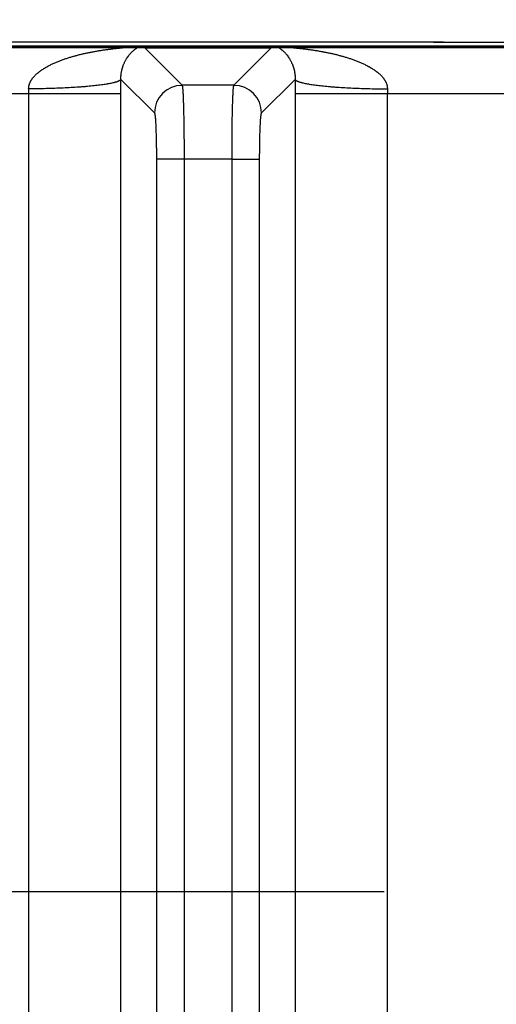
# Model space of a CAD drawing. Header units: inches. Extents: x 0 to 34, y 0 to 22.
# Tile 16 of 224: x 7.573 to 8.089, y 4.723 to 5.789. Entities that reach past the tile are written whole.
import ezdxf

# ---------------------------------------------------------------- set-up
doc = ezdxf.new("R2010")
doc.units = ezdxf.units.IN
doc.header["$LTSCALE"] = 1.87
doc.header["$MEASUREMENT"] = 0
doc.linetypes.add('CENTER', pattern=[0.6, 0.375, -0.075, 0.075, -0.075])
doc.layers.get('0').update_dxf_attribs({"linetype": 'CONTINUOUS'})
doc.layers.add('02___PRT_ALL_AXES', color=7, linetype='CONTINUOUS')
doc.layers.add('DIMENSIONS', color=7, linetype='CONTINUOUS')
doc.styles.get("Standard").update_dxf_attribs({"font": 'txt', "width": 0.8})
doc.dimstyles.new('DIMSTYLE_1', dxfattribs={"dimtxt": 0.125, "dimasz": 0.18, "dimexe": 0.125, "dimexo": 0.0625, "dimgap": 0.03125, "dimtad": 0, "dimtih": 1, "dimtoh": 1, "dimdec": 3, "dimzin": 4, "dimdsep": 46, "dimtxsty": 'STANDARD', "dimblk": '_FILLED', "dimblk1": '_FILLED', "dimblk2": '_FILLED', "dimcen": 0.09, "dimadec": 0, "dimazin": 0, "dimtp": 0.01, "dimtm": 0.01, "dimtfac": 1, "dimtdec": 3, "dimtofl": 0, "dimtmove": 0, "dimatfit": 3, "dimldrblk": '_FILLED', "dimfxl": 1, "dimtolj": 1, "dimtzin": 4, "dimarcsym": 0})

# ---------------------------------------------------------------- blocks, each defined once
blk = doc.blocks.new('*D15')
at = {"layer": 'DIMENSIONS', "color": 2, "linetype": 'CONTINUOUS'}
blk.add_line((13.3916, 5.0329), (13.3916, 6.4671), dxfattribs=at)
at = {"layer": 'DIMENSIONS', "color": 2, "linetype": 'CONTINUOUS', "insert": (13.3291, 6.5296), "char_height": 0.125, "width": 1.425, "attachment_point": 1, "rotation": 90, "line_spacing_factor": 0.9}
blk.add_mtext('7.739{\\Ftxt.shx;\\W1.000000;\\H0.125000; }[196.57]', dxfattribs=at)
blk = doc.blocks.new('_FILLED')
at = {"color": 0, "linetype": 'BYBLOCK'}
blk.add_solid([(0, 0), (-1, 0.1736), (-1, -0.1736)], dxfattribs=at)
blk = doc.blocks.new('*D16')
at = {"layer": 'DIMENSIONS', "color": 2, "linetype": 'CONTINUOUS'}
blk.add_line((20.0266, 5.0329), (20.0266, 6.4671), dxfattribs=at)
at = {"layer": 'DIMENSIONS', "color": 2, "linetype": 'CONTINUOUS', "insert": (19.9641, 6.5296), "char_height": 0.125, "width": 1.425, "attachment_point": 1, "rotation": 90, "line_spacing_factor": 0.9}
blk.add_mtext('14.374{\\Ftxt.shx;\\W1.000000;\\H0.125000; }[365.1]', dxfattribs=at)
blk = doc.blocks.new('*D17')
at = {"layer": 'DIMENSIONS', "color": 2, "linetype": 'CONTINUOUS'}
blk.add_line((21.0466, 4.2329), (21.0466, 6.4671), dxfattribs=at)
at = {"layer": 'DIMENSIONS', "color": 2, "linetype": 'CONTINUOUS', "insert": (20.9841, 6.5296), "char_height": 0.125, "width": 1.525, "attachment_point": 1, "rotation": 90, "line_spacing_factor": 0.9}
blk.add_mtext('15.394{\\Ftxt.shx;\\W1.000000;\\H0.125000; }[391.01]', dxfattribs=at)

msp = doc.modelspace()

# ---------------------------------------------------------------- linework, layer by layer
at = {"color": 7, "linetype": 'CONTINUOUS'}
for p, q in [((8.0322, 5.7643), (5.7621, 5.7643)), ((8.0213, 5.7643), (8.0322, 5.7643)), ((8.0322, 5.7643), (8.103, 5.7643)), ((5.7526, 5.7595), (8.6729, 5.7595)), ((21.5412, 5.7597), (5.7528, 5.7597)), ((7.3592, 5.7585), (7.6848, 5.7585)), ((7.6848, 5.7585), (7.7005, 5.7583)), ((7.7005, 5.7583), (7.7087, 5.758)), ((7.7087, 5.758), (7.7492, 5.7176)), ((7.7087, 5.758), (7.8457, 5.758)), ((7.8053, 5.7176), (7.8457, 5.758)), ((7.8457, 5.758), (7.8539, 5.7583)), ((7.8539, 5.7583), (7.8696, 5.7585)), ((7.8696, 5.7585), (8.1952, 5.7585)), ((7.6829, 5.7239), (7.7192, 5.6876)), ((7.8352, 5.6876), (7.8716, 5.7239)), ((7.8053, 5.7176), (7.7492, 5.7176)), ((7.3612, 5.7085), (7.6829, 5.7085)), ((7.583, 2.3823), (7.583, 5.7085)), ((7.6829, 2.3823), (7.6829, 5.7085)), ((7.8715, 5.7085), (7.8715, 2.3823)), ((7.8715, 5.7085), (8.1933, 5.7085)), ((7.9714, 5.7085), (7.9714, 2.3823)), ((7.7213, 5.6376), (7.7213, 2.4532)), ((7.7513, 5.6376), (7.7213, 5.6376)), ((7.8032, 5.6377), (7.7513, 5.6376)), ((7.7513, 5.6376), (7.7513, 2.4531)), ((7.8032, 2.4532), (7.8032, 5.6377)), ((7.8032, 5.6376), (7.8331, 5.6376)), ((7.8331, 2.4532), (7.8331, 5.6376))]:
    msp.add_line(p, q, dxfattribs=at)
for centre, radius, start, end in [((4.2446, 5.7084), 3.4383, 0.0006, 0.2582), ((11.3206, 5.7084), 3.4491, 179.7422, 179.999), ((7.2105, 5.7085), 0.3725, 359.9915, 0.7837), ((7.7492, 5.6875), 0.03, 90.1328, 179.8672), ((7.8052, 5.6875), 0.03, 0.1328, 89.8672), ((8.3454, 5.7085), 0.3739, 179.2177, 180.0071)]:
    msp.add_arc(centre, radius, start, end, dxfattribs=at)
for points, knots in [([(7.5829, 5.7136), (7.5829, 5.714), (7.583, 5.7147), (7.583, 5.7157), (7.5832, 5.7165), (7.5833, 5.7172), (7.5834, 5.7177), (7.5836, 5.7181), (7.5837, 5.7186), (7.5839, 5.7191), (7.5841, 5.7197), (7.5844, 5.7205), (7.5848, 5.7214), (7.5853, 5.7223), (7.5858, 5.7231), (7.5863, 5.724), (7.5869, 5.7248), (7.5875, 5.7256), (7.5881, 5.7263), (7.5888, 5.7271), (7.5897, 5.728), (7.5908, 5.7292), (7.5923, 5.7305), (7.5938, 5.7317), (7.5953, 5.7329), (7.5969, 5.7341), (7.5985, 5.7351), (7.6002, 5.7362), (7.6019, 5.7371), (7.6035, 5.7381), (7.6053, 5.739), (7.607, 5.7399), (7.6087, 5.7407), (7.6105, 5.7415), (7.6123, 5.7423), (7.614, 5.743), (7.6158, 5.7437), (7.6176, 5.7444), (7.62, 5.7453), (7.6231, 5.7464), (7.6267, 5.7476), (7.6304, 5.7487), (7.6341, 5.7497), (7.6378, 5.7507), (7.6415, 5.7516), (7.6453, 5.7524), (7.649, 5.7532), (7.6528, 5.7539), (7.6559, 5.7545), (7.6584, 5.7549), (7.6603, 5.7552), (7.6621, 5.7555), (7.664, 5.7558), (7.6659, 5.756), (7.6677, 5.7563), (7.6696, 5.7566), (7.6714, 5.7568), (7.6733, 5.757), (7.6751, 5.7572), (7.6766, 5.7574), (7.6779, 5.7575), (7.6787, 5.7576), (7.6796, 5.7577), (7.6805, 5.7578), (7.6812, 5.7579), (7.6818, 5.7579), (7.6822, 5.758), (7.6826, 5.758), (7.683, 5.7581), (7.6834, 5.7581), (7.6838, 5.7581), (7.6841, 5.7582), (7.6843, 5.7582), (7.6845, 5.7582), (7.6847, 5.7582), (7.6848, 5.7583), (7.685, 5.7583), (7.6851, 5.7583), (7.6852, 5.7583), (7.6854, 5.7583), (7.6854, 5.7583), (7.6855, 5.7584), (7.6855, 5.7584), (7.6856, 5.7584), (7.6856, 5.7584), (7.6856, 5.7584), (7.6856, 5.7584), (7.6856, 5.7584), (7.6856, 5.7584), (7.6856, 5.7584), (7.6856, 5.7584), (7.6856, 5.7584), (7.6856, 5.7584), (7.6856, 5.7584), (7.6856, 5.7584), (7.6856, 5.7584), (7.6856, 5.7584), (7.6856, 5.7584), (7.6855, 5.7584), (7.6855, 5.7585), (7.6855, 5.7585), (7.6854, 5.7585), (7.6854, 5.7585), (7.6853, 5.7585), (7.6851, 5.7585), (7.685, 5.7585), (7.6849, 5.7585), (7.6848, 5.7585)], [0, 0, 0, 0, 0.008535, 0.01705, 0.025541, 0.029778, 0.034008, 0.038232, 0.04245, 0.046661, 0.050866, 0.059257, 0.067624, 0.075969, 0.084292, 0.092597, 0.100883, 0.109152, 0.117406, 0.125647, 0.133874, 0.150294, 0.166674, 0.183021, 0.19934, 0.215634, 0.231906, 0.24816, 0.264398, 0.28062, 0.296829, 0.313026, 0.329213, 0.345387, 0.361552, 0.37771, 0.393858, 0.409997, 0.426129, 0.45837, 0.49058, 0.522761, 0.554913, 0.587032, 0.619118, 0.651165, 0.683168, 0.715121, 0.747011, 0.762927, 0.778822, 0.794691, 0.81053, 0.826335, 0.842098, 0.857811, 0.873461, 0.889032, 0.904499, 0.919827, 0.927423, 0.934958, 0.942421, 0.949791, 0.95704, 0.960608, 0.96413, 0.967594, 0.970992, 0.974308, 0.977524, 0.98061, 0.982094, 0.98353, 0.984912, 0.986233, 0.987484, 0.988652, 0.989722, 0.990678, 0.991499, 0.991855, 0.992171, 0.992448, 0.992683, 0.992874, 0.993019, 0.993076, 0.993121, 0.993187, 0.993214, 0.993244, 0.993282, 0.99333, 0.993388, 0.993457, 0.993629, 0.993845, 0.994105, 0.994409, 0.994755, 0.995141, 0.995565, 0.996514, 0.997584, 0.99875, 1, 1, 1, 1]), ([(7.6829, 5.7239), (7.6828, 5.7242), (7.6828, 5.7248), (7.6828, 5.7256), (7.6829, 5.7264), (7.6829, 5.7271), (7.6829, 5.7278), (7.683, 5.7285), (7.6831, 5.7291), (7.6831, 5.7298), (7.6832, 5.7304), (7.6833, 5.7312), (7.6835, 5.7321), (7.6837, 5.7331), (7.6839, 5.7341), (7.6842, 5.7351), (7.6844, 5.736), (7.6847, 5.7368), (7.685, 5.7379), (7.6854, 5.7392), (7.686, 5.7406), (7.6866, 5.7419), (7.6872, 5.7432), (7.6878, 5.7443), (7.6884, 5.7454), (7.689, 5.7465), (7.6898, 5.7477), (7.6909, 5.7492), (7.6921, 5.7508), (7.6934, 5.7523), (7.6947, 5.7536), (7.6959, 5.7548), (7.697, 5.7556), (7.6978, 5.7563), (7.6984, 5.7567), (7.6989, 5.7572), (7.6995, 5.7575), (7.7, 5.7579), (7.7003, 5.7581), (7.7005, 5.7583)], [0, 0, 0, 0, 0.020874, 0.0411, 0.060417, 0.07862, 0.096313, 0.113422, 0.129822, 0.145519, 0.16071, 0.175494, 0.203758, 0.230365, 0.255613, 0.279807, 0.302864, 0.324976, 0.346308, 0.386805, 0.424758, 0.460645, 0.494729, 0.527177, 0.558234, 0.58809, 0.616799, 0.671179, 0.722089, 0.769963, 0.815093, 0.857661, 0.897724, 0.916781, 0.935143, 0.952758, 0.969527, 0.985305, 1, 1, 1, 1]), ([(7.8539, 5.7583), (7.8541, 5.7581), (7.8543, 5.758), (7.8547, 5.7577), (7.855, 5.7575), (7.8555, 5.7572), (7.856, 5.7567), (7.8566, 5.7563), (7.8574, 5.7556), (7.8585, 5.7548), (7.8597, 5.7536), (7.861, 5.7523), (7.8623, 5.7508), (7.8636, 5.7492), (7.8646, 5.7477), (7.8654, 5.7465), (7.866, 5.7454), (7.8666, 5.7443), (7.8672, 5.7432), (7.8678, 5.7419), (7.8683, 5.7408), (7.8687, 5.7399), (7.869, 5.7392), (7.8692, 5.7384), (7.8695, 5.7376), (7.8698, 5.7368), (7.87, 5.736), (7.8703, 5.7351), (7.8706, 5.7338), (7.8708, 5.7326), (7.871, 5.7315), (7.8711, 5.731), (7.8712, 5.7304), (7.8713, 5.7298), (7.8714, 5.7291), (7.8714, 5.7286), (7.8714, 5.7282), (7.8715, 5.7278), (7.8715, 5.7275), (7.8715, 5.727), (7.8716, 5.7263), (7.8716, 5.7256), (7.8716, 5.7248), (7.8716, 5.7242), (7.8716, 5.7239)], [0, 0, 0, 0, 0.014649, 0.022432, 0.03047, 0.047242, 0.064855, 0.083225, 0.102281, 0.142334, 0.184911, 0.230041, 0.277909, 0.328821, 0.38323, 0.411931, 0.441745, 0.472801, 0.505293, 0.539375, 0.575223, 0.593911, 0.613204, 0.633128, 0.653685, 0.674988, 0.697162, 0.720244, 0.744358, 0.796294, 0.810187, 0.824478, 0.839237, 0.854507, 0.870283, 0.886616, 0.895041, 0.903651, 0.912403, 0.921289, 0.939689, 0.958986, 0.978971, 1, 1, 1, 1]), ([(7.8696, 5.7585), (7.8695, 5.7585), (7.8694, 5.7585), (7.8693, 5.7585), (7.8692, 5.7585), (7.8691, 5.7585), (7.869, 5.7585), (7.869, 5.7585), (7.8689, 5.7585), (7.8689, 5.7584), (7.8688, 5.7584), (7.8688, 5.7584), (7.8688, 5.7584), (7.8688, 5.7584), (7.8688, 5.7584), (7.8688, 5.7584), (7.8688, 5.7584), (7.8688, 5.7584), (7.8688, 5.7584), (7.8688, 5.7584), (7.8688, 5.7584), (7.8688, 5.7584), (7.8688, 5.7584), (7.8688, 5.7584), (7.8689, 5.7584), (7.8689, 5.7584), (7.8689, 5.7584), (7.869, 5.7583), (7.8691, 5.7583), (7.8692, 5.7583), (7.8693, 5.7583), (7.8694, 5.7583), (7.8696, 5.7583), (7.8697, 5.7582), (7.8699, 5.7582), (7.8701, 5.7582), (7.8703, 5.7582), (7.8706, 5.7581), (7.871, 5.7581), (7.8714, 5.7581), (7.8718, 5.758), (7.8722, 5.758), (7.8726, 5.7579), (7.8732, 5.7579), (7.8739, 5.7578), (7.8748, 5.7577), (7.8757, 5.7576), (7.8766, 5.7575), (7.8775, 5.7574), (7.8784, 5.7573), (7.8796, 5.7572), (7.8811, 5.757), (7.883, 5.7568), (7.8848, 5.7566), (7.8867, 5.7563), (7.8886, 5.756), (7.8904, 5.7558), (7.8923, 5.7555), (7.8942, 5.7552), (7.896, 5.7549), (7.8985, 5.7545), (7.9017, 5.7539), (7.9054, 5.7532), (7.9091, 5.7524), (7.9129, 5.7516), (7.9166, 5.7507), (7.9203, 5.7497), (7.924, 5.7487), (7.9277, 5.7476), (7.9314, 5.7464), (7.9344, 5.7453), (7.9368, 5.7444), (7.9386, 5.7437), (7.9404, 5.743), (7.9422, 5.7423), (7.9439, 5.7415), (7.9457, 5.7407), (7.9474, 5.7399), (7.9492, 5.739), (7.9506, 5.7382), (7.9517, 5.7376), (7.9528, 5.737), (7.9542, 5.7362), (7.9559, 5.7351), (7.9575, 5.7341), (7.9591, 5.7329), (7.9606, 5.7317), (7.9621, 5.7305), (7.9636, 5.7292), (7.965, 5.7278), (7.9661, 5.7266), (7.9669, 5.7256), (7.9675, 5.7248), (7.9681, 5.724), (7.9686, 5.7231), (7.9691, 5.7223), (7.9696, 5.7214), (7.97, 5.7205), (7.9704, 5.7196), (7.9707, 5.7186), (7.971, 5.7178), (7.9711, 5.7172), (7.9712, 5.7165), (7.9714, 5.7158), (7.9714, 5.7152), (7.9715, 5.7145), (7.9715, 5.714), (7.9715, 5.7136)], [0, 0, 0, 0, 0.001254, 0.002422, 0.003489, 0.004434, 0.004855, 0.005238, 0.005583, 0.005888, 0.006151, 0.006371, 0.006545, 0.006614, 0.006673, 0.006721, 0.006759, 0.00679, 0.006817, 0.006882, 0.006927, 0.006983, 0.007126, 0.007315, 0.007549, 0.007827, 0.008147, 0.008507, 0.009336, 0.010295, 0.011364, 0.012527, 0.013772, 0.015091, 0.016474, 0.017912, 0.019397, 0.022485, 0.025701, 0.029016, 0.032412, 0.035877, 0.039398, 0.042967, 0.050217, 0.057585, 0.065048, 0.072585, 0.080179, 0.087823, 0.095508, 0.110975, 0.126546, 0.142196, 0.157908, 0.173671, 0.189476, 0.205315, 0.221184, 0.237079, 0.252996, 0.284885, 0.316837, 0.34884, 0.380888, 0.412973, 0.445093, 0.477244, 0.509425, 0.541635, 0.573876, 0.590007, 0.606146, 0.622294, 0.638451, 0.654617, 0.670791, 0.686978, 0.703175, 0.719383, 0.727493, 0.735606, 0.751844, 0.768097, 0.78437, 0.800664, 0.816982, 0.833329, 0.849709, 0.866129, 0.882595, 0.890849, 0.899119, 0.907405, 0.915709, 0.924032, 0.932377, 0.940744, 0.949134, 0.95755, 0.965991, 0.970221, 0.974458, 0.982949, 0.987204, 0.991465, 1, 1, 1, 1]), ([(7.6829, 5.7239), (7.6828, 5.7238), (7.6826, 5.7235), (7.6824, 5.7233), (7.6822, 5.7231), (7.682, 5.7229), (7.6816, 5.7227), (7.6812, 5.7224), (7.6807, 5.7222), (7.6802, 5.722), (7.6796, 5.7217), (7.679, 5.7215), (7.6783, 5.7212), (7.6775, 5.721), (7.6767, 5.7208), (7.6759, 5.7205), (7.675, 5.7203), (7.6737, 5.72), (7.6719, 5.7196), (7.67, 5.7193), (7.6685, 5.719), (7.6668, 5.7187), (7.6645, 5.7183), (7.6616, 5.7179), (7.6586, 5.7175), (7.6554, 5.7172), (7.6521, 5.7168), (7.6485, 5.7164), (7.6449, 5.7161), (7.641, 5.7158), (7.6357, 5.7154), (7.6287, 5.715), (7.6201, 5.7145), (7.6111, 5.7142), (7.6019, 5.7139), (7.5924, 5.7137), (7.5861, 5.7136), (7.5829, 5.7136)], [0, 0, 0, 0, 0.005801, 0.007467, 0.009232, 0.013075, 0.017361, 0.022113, 0.027344, 0.033066, 0.039285, 0.046006, 0.053229, 0.060958, 0.06919, 0.077925, 0.087161, 0.096894, 0.117839, 0.140726, 0.152885, 0.165513, 0.19215, 0.220585, 0.250756, 0.282601, 0.316049, 0.351029, 0.387463, 0.42527, 0.464367, 0.546079, 0.631869, 0.720968, 0.812574, 0.905865, 1, 1, 1, 1]), ([(7.8716, 5.7239), (7.8717, 5.7238), (7.8718, 5.7235), (7.872, 5.7233), (7.8722, 5.7231), (7.8725, 5.7229), (7.8728, 5.7227), (7.8732, 5.7224), (7.8737, 5.7222), (7.8742, 5.722), (7.8748, 5.7217), (7.8754, 5.7215), (7.8761, 5.7212), (7.8769, 5.721), (7.8777, 5.7208), (7.8785, 5.7205), (7.8794, 5.7203), (7.8808, 5.72), (7.8825, 5.7196), (7.8844, 5.7193), (7.886, 5.719), (7.8877, 5.7187), (7.8899, 5.7183), (7.8928, 5.7179), (7.8958, 5.7175), (7.899, 5.7172), (7.9024, 5.7168), (7.9059, 5.7164), (7.9096, 5.7161), (7.9134, 5.7158), (7.9187, 5.7154), (7.9257, 5.715), (7.9343, 5.7145), (7.9433, 5.7142), (7.9526, 5.7139), (7.962, 5.7137), (7.9683, 5.7136), (7.9715, 5.7136)], [0, 0, 0, 0, 0.005799, 0.007465, 0.00923, 0.013072, 0.017357, 0.022108, 0.027339, 0.03306, 0.039278, 0.045998, 0.053221, 0.060948, 0.069179, 0.077914, 0.087149, 0.096881, 0.117825, 0.140711, 0.152869, 0.165496, 0.192133, 0.220567, 0.250738, 0.282582, 0.31603, 0.35101, 0.387444, 0.425252, 0.464349, 0.546063, 0.631855, 0.720957, 0.812567, 0.905861, 1, 1, 1, 1]), ([(7.7492, 5.7176), (7.7492, 5.7175), (7.7492, 5.7175), (7.7492, 5.7175), (7.7492, 5.7174), (7.7493, 5.7173), (7.7493, 5.7171), (7.7494, 5.7168), (7.7494, 5.7166), (7.7495, 5.7162), (7.7495, 5.7159), (7.7496, 5.7154), (7.7496, 5.715), (7.7497, 5.7143), (7.7498, 5.7133), (7.7499, 5.7119), (7.75, 5.7105), (7.7501, 5.7088), (7.7502, 5.707), (7.7503, 5.705), (7.7503, 5.7029), (7.7504, 5.7006), (7.7505, 5.6973), (7.7507, 5.6928), (7.7508, 5.6871), (7.7509, 5.6809), (7.751, 5.6743), (7.7511, 5.6674), (7.7512, 5.6602), (7.7512, 5.6528), (7.7512, 5.6452), (7.7513, 5.6402), (7.7513, 5.6376)], [0, 0, 0, 0, 0.000675, 0.001477, 0.002411, 0.003478, 0.006021, 0.009114, 0.01276, 0.016959, 0.021711, 0.027014, 0.032868, 0.039268, 0.053697, 0.07027, 0.088953, 0.109705, 0.132479, 0.157224, 0.183885, 0.212402, 0.24271, 0.30842, 0.380421, 0.45806, 0.540631, 0.627383, 0.717527, 0.810244, 0.904688, 1, 1, 1, 1]), ([(7.8032, 5.6377), (7.8032, 5.6402), (7.8032, 5.6453), (7.8032, 5.6528), (7.8033, 5.6602), (7.8033, 5.6674), (7.8034, 5.6743), (7.8035, 5.6809), (7.8036, 5.6871), (7.8038, 5.6928), (7.8039, 5.6973), (7.804, 5.7006), (7.8041, 5.7029), (7.8042, 5.705), (7.8043, 5.707), (7.8043, 5.7088), (7.8044, 5.7105), (7.8045, 5.7119), (7.8046, 5.7133), (7.8047, 5.7143), (7.8048, 5.715), (7.8048, 5.7154), (7.8049, 5.7159), (7.8049, 5.7162), (7.805, 5.7166), (7.805, 5.7168), (7.8051, 5.7171), (7.8051, 5.7173), (7.8052, 5.7174), (7.8052, 5.7175), (7.8052, 5.7175), (7.8052, 5.7175), (7.8053, 5.7176)], [0, 0, 0, 0, 0.095333, 0.189793, 0.28252, 0.37267, 0.459424, 0.541993, 0.619628, 0.691624, 0.757327, 0.787631, 0.816144, 0.842802, 0.867543, 0.890314, 0.911062, 0.929742, 0.946313, 0.960739, 0.967138, 0.97299, 0.978293, 0.983044, 0.987243, 0.990887, 0.99398, 0.996522, 0.99759, 0.998523, 0.999325, 1, 1, 1, 1]), ([(7.7192, 5.6876), (7.7192, 5.6876), (7.7192, 5.6876), (7.7193, 5.6875), (7.7193, 5.6875), (7.7193, 5.6874), (7.7194, 5.6873), (7.7194, 5.6872), (7.7194, 5.6871), (7.7195, 5.6869), (7.7195, 5.6868), (7.7196, 5.6865), (7.7196, 5.6862), (7.7197, 5.6856), (7.7198, 5.6849), (7.7199, 5.6841), (7.72, 5.6831), (7.7201, 5.6821), (7.7202, 5.681), (7.7203, 5.6797), (7.7204, 5.6779), (7.7205, 5.6754), (7.7207, 5.6721), (7.7208, 5.6685), (7.7209, 5.6647), (7.721, 5.6605), (7.7211, 5.6562), (7.7212, 5.6517), (7.7213, 5.6455), (7.7213, 5.6408), (7.7213, 5.6376)], [0, 0, 0, 0, 0.000786, 0.001684, 0.0027, 0.00384, 0.006502, 0.009692, 0.011487, 0.013417, 0.017684, 0.022492, 0.027844, 0.040173, 0.054655, 0.071265, 0.089971, 0.110734, 0.133508, 0.158246, 0.184891, 0.243666, 0.309304, 0.38122, 0.458759, 0.541223, 0.627863, 0.717889, 0.810487, 1, 1, 1, 1]), ([(7.8331, 5.6376), (7.8331, 5.6408), (7.8332, 5.6455), (7.8332, 5.6517), (7.8333, 5.6562), (7.8334, 5.6605), (7.8335, 5.6647), (7.8336, 5.6685), (7.8337, 5.6721), (7.8339, 5.6754), (7.834, 5.6779), (7.8341, 5.6797), (7.8342, 5.681), (7.8343, 5.6821), (7.8344, 5.6831), (7.8345, 5.6841), (7.8346, 5.6849), (7.8347, 5.6856), (7.8348, 5.6862), (7.8349, 5.6865), (7.8349, 5.6868), (7.835, 5.6869), (7.835, 5.6871), (7.835, 5.6872), (7.8351, 5.6873), (7.8351, 5.6874), (7.8351, 5.6875), (7.8352, 5.6875), (7.8352, 5.6876), (7.8352, 5.6876), (7.8352, 5.6876)], [0, 0, 0, 0, 0.189514, 0.28211, 0.372138, 0.458777, 0.541241, 0.61878, 0.690695, 0.756335, 0.815107, 0.841754, 0.866492, 0.889265, 0.910028, 0.928735, 0.945345, 0.959826, 0.972155, 0.977508, 0.982317, 0.986582, 0.988512, 0.990307, 0.993496, 0.996159, 0.997299, 0.998316, 0.999213, 1, 1, 1, 1])]:
    msp.add_open_spline(points, degree=3, knots=knots, dxfattribs=at)
at = {"layer": '02___PRT_ALL_AXES', "color": 7, "linetype": 'CENTER'}
msp.add_line((7.2666, 4.8453), (13.2665, 4.8453), dxfattribs=at)

# ---------------------------------------------------------------- dimensions: what is measured, and where the dimension line sits
at = {"layer": 'DIMENSIONS', "color": 2, "linetype": 'CONTINUOUS'}
for feature_location, offset, origin, picture, middle in [((21.0466, 4.2329), (0, 2.2342), (5.6526, 4.1704), '*D17', (21.0466, 7.2921)), ((13.3916, 5.0329), (0, 1.4342), (5.6526, 4.9704), '*D15', (13.3916, 7.2421)), ((20.0266, 5.0329), (0, 1.4342), (5.6526, 4.9704), '*D16', (20.0266, 7.2421))]:
    dim = msp.add_ordinate_dim(feature_location=feature_location, offset=offset, dtype=1, origin=origin, dimstyle='DIMSTYLE_1', dxfattribs=at)
    dim.commit()
    dim.dimension.update_dxf_attribs({"geometry": picture, "text_midpoint": middle})

doc.saveas('drawing.dxf')
